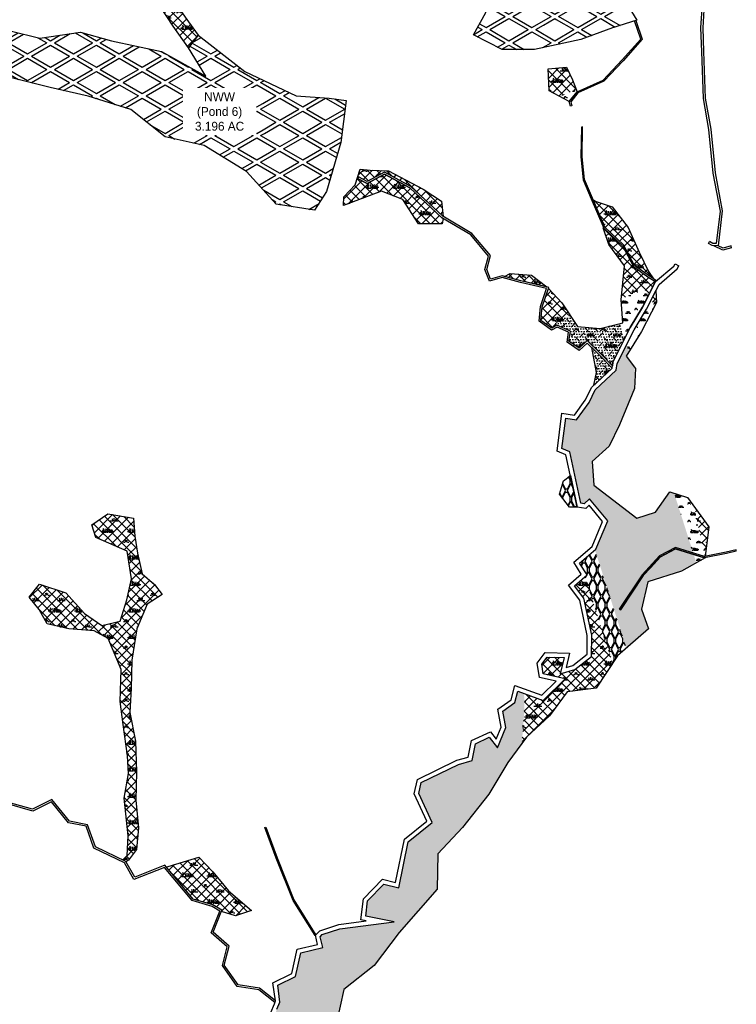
# Model space of a CAD drawing. Extents: x -23778 to 2010688, y -9045 to 873115.
# Tile 10 of 23: x 2002571 to 2004195, y 858492 to 860723. Entities that reach past the tile are written whole.
import ezdxf

# ---------------------------------------------------------------- set-up
doc = ezdxf.new("R2010")
doc.units = 0
doc.header["$MEASUREMENT"] = 0
for name, color, linetype in [('ce-wtln-abfp', 1, 'Continuous'), ('ce-wtln-ajrs', 1, 'Continuous'), ('ce-wtln-edge-pond', 8, 'Continuous'), ('ce-wtln-edge-ptxt', 8, 'Continuous'), ('ce-wtln-fill-temp', 8, 'Continuous'), ('ce-wtln-filp', 8, 'Continuous'), ('ce-wtln-filp-clea', 8, 'Continuous'), ('ce-wtln-filp-pond', 8, 'Continuous'), ('ce-wtln-ipdt-nard', 3, 'Continuous'), ('ce-wtln-patt', 8, 'Continuous')]:
    doc.layers.add(name, color=color, linetype=linetype)
doc.styles.add('L80', font='ler.shx', dxfattribs={"height": 8})
pattern_1 = [(0, (8, 12), (20, 40), [4, -16]), (0, (8, 20), (20, 40), [4, -16]), (90, (2, 32), (-20, 40), [8, -32]), (90, (38, 32), (-20, 40), [8, -32]), (63.4349488, (0, 0), (2e-08, 40), [17.888, -26.83335952]), (63.4349488, (12, 16), (2e-08, 40), [17.888, -26.83335952]), (63.4349488, (2, 0), (2e-08, 40), [13.416, -8.944, 13.416, -8.94535952]), (116.5650512, (18, 0), (-2e-08, 40), [13.416, -8.944, 13.416, -8.94535952]), (116.5650512, (8, 16), (-2e-08, 40), [17.888, -26.83335952]), (116.5650512, (20, 0), (-2e-08, 40), [17.888, -26.83335952])]
pattern_2 = [(0, (18, 1.2), (60, 60), [9, -1.8, 2.4, -1.8, 9, -36]), (0, (15, 3), (60, 60), [6, -4.5, 9, -4.5, 6, -30]), (0, (36, 27), (60, 60), [7.5, -3, 7.5, -42]), (0, (6, 39), (60, 60), [3, -6, 3, -48]), (90, (12, 39), (-60, 60), [5.4, -54.6]), (90, (30, 3), (-60, 60), [6, -54]), (90, (45, 27), (-60, 60), [6, -54]), (45, (37.8, 2.4), (0, 60), [6, -78.8528137]), (135, (22.2, 2.4), (-60, 7e-15), [6, -78.8528137]), (63.4349488, (36, 2.7), (3e-09, 60), [6, -128.1640786]), (75.9637565, (33, 3), (2e-09, 59.99999999), [6, -241.3863376]), (75.9637565, (48, 27), (2e-09, 59.99999999), [4.8, -242.5863376]), (75.9637565, (13.2, 39), (2e-09, 59.99999999), [4.2, -243.1863376]), (104.0362435, (27, 3), (-2e-09, 59.99999999), [6, -241.3863376]), (104.0362435, (42, 27), (-2e-09, 59.99999999), [4.8, -242.5863376]), (104.0362435, (10.8, 39), (-2e-09, 59.99999999), [4.2, -243.1863376]), (116.5650512, (24, 2.7), (-2e-08, 60), [6, -128.1640079]), (45, (0, 0), (-10.60660172, 10.60660172), []), (135, (0, 0), (-10.60660172, -10.60660172), [])]
pattern_3 = [(30, (0, 0), (1e-08, 60), [50, -10]), (330, (0, 0), (51.9615242, 30), [50, -10]), (330, (43.3, 25), (51.9615242, 30), [50, -10]), (30, (43.3, 35), (1e-08, 60), [50, -10])]
pattern_4 = [(0, (18, 1.2), (60, 60), [9, -1.8, 2.4, -1.8, 9, -36]), (0, (15, 3), (60, 60), [6, -4.5, 9, -4.5, 6, -30]), (0, (36, 27), (60, 60), [7.5, -3, 7.5, -42]), (0, (6, 39), (60, 60), [3, -6, 3, -48]), (90, (12, 39), (-60, 60), [5.4, -54.6]), (90, (30, 3), (-60, 60), [6, -54]), (90, (45, 27), (-60, 60), [6, -54]), (45, (37.8, 2.4), (0, 60), [6, -78.8528137]), (135, (22.2, 2.4), (-60, 7e-15), [6, -78.8528137]), (63.4349488, (36, 2.7), (3e-09, 60), [6, -128.1640786]), (75.9637565, (33, 3), (2e-09, 59.99999999), [6, -241.3863376]), (75.9637565, (48, 27), (2e-09, 59.99999999), [4.8, -242.5863376]), (75.9637565, (13.2, 39), (2e-09, 59.99999999), [4.2, -243.1863376]), (104.0362435, (27, 3), (-2e-09, 59.99999999), [6, -241.3863376]), (104.0362435, (42, 27), (-2e-09, 59.99999999), [4.8, -242.5863376]), (104.0362435, (10.8, 39), (-2e-09, 59.99999999), [4.2, -243.1863376]), (116.5650512, (24, 2.7), (-2e-08, 60), [6, -128.1640079]), (45, (0, 0), (0, 21.21320344), [12, -18]), (135, (19.092, 10.608), (-21.21320344, 2e-15), [12, -18]), (0, (0, 0), (4.5, 6), [0, -6])]
pattern_5 = [(0, (12, 0.8), (40, 40), [6, -1.2, 1.6, -1.2, 6, -24]), (0, (10, 2), (40, 40), [4, -3, 6, -3, 4, -20]), (0, (24, 18), (40, 40), [5, -2, 5, -28]), (0, (4, 26), (40, 40), [2, -4, 2, -32]), (90, (8, 26), (-40, 40), [3.6, -36.4]), (90, (20, 2), (-40, 40), [4, -36]), (90, (30, 18), (-40, 40), [4, -36]), (45, (25.2, 1.6), (0, 40), [4, -52.5685425]), (135, (14.8, 1.6), (-40, 4e-15), [4, -52.5685425]), (63.4349488, (24, 1.8), (2e-09, 40), [4, -85.4427191]), (75.96375653, (22, 2), (1e-09, 39.999999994), [4, -160.92422504]), (75.96375653, (32, 18), (1e-09, 39.999999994), [3.2, -161.72422504]), (75.96375653, (8.8, 26), (1e-09, 39.999999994), [2.8, -162.12422504]), (104.03624347, (18, 2), (-1e-09, 39.999999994), [4, -160.92422504]), (104.03624347, (28, 18), (-1e-09, 39.999999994), [3.2, -161.72422504]), (104.03624347, (7.2, 26), (-1e-09, 39.999999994), [2.8, -162.12422504]), (116.5650512, (16, 1.8), (-2e-08, 40), [4, -85.4426719])]

msp = doc.modelspace()

# ---------------------------------------------------------------- hatches: boundary and pattern name
at = {"layer": 'ce-wtln-fill-temp'}
h = msp.add_hatch(dxfattribs=at)
h.set_pattern_fill('WTLN_MID', color=256, scale=40)
h.set_pattern_definition(pattern_1)
h.paths.add_polyline_path([(2003827.8, 859618.5), (2003807.6, 859681.6), (2003803.1, 859678), (2003793.9, 859647.6), (2003817.2, 859618.4)])
h = msp.add_hatch(dxfattribs=at)
h.set_pattern_fill('WTLN_MID', color=256, scale=40)
h.set_pattern_definition(pattern_1)
h.paths.add_polyline_path([(2003818.8, 859690.3), (2003807.6, 859681.6), (2003827.8, 859618.5), (2003834.1, 859618.5)])
h = msp.add_hatch(dxfattribs=at)
h.set_pattern_fill('WTLN_MID', color=256, scale=40)
h.set_pattern_definition(pattern_1)
h.paths.add_polyline_path([(2003874.6, 859521.2), (2003862.2, 859510.8), (2003925.6, 859281.1), (2003945.7, 859298.8)])
h.paths.add_polyline_path([(2003862.2, 859510.8), (2003841.7, 859493.3), (2003844.7, 859483.7), (2003856.6, 859464.9), (2003852, 859460.8), (2003914.8, 859264.7), (2003925.6, 859281.1)])
at = {"layer": 'ce-wtln-filp'}
h = msp.add_hatch(dxfattribs=at)
h.set_pattern_fill('WTLN_IJ', color=256, scale=60)
h.set_pattern_definition(pattern_2)
h.paths.add_polyline_path([(2002916.5, 860770.5), (2002912.8, 860851.7), (2002911.8, 860919.8), (2002921.1, 860972.8), (2002903, 860972.8), (2002897.9, 860972.2), (2002898.3, 860900.9), (2002884.4, 860806.6), (2002888.5, 860754.2), (2002918.4, 860708), (2002953.4, 860658.8), (2002975.1, 860687.7), (2002953.3, 860717.4)])
h = msp.add_hatch(dxfattribs=at)
h.set_pattern_fill('WTLN_IJ', color=256, scale=60)
h.set_pattern_definition(pattern_2)
h.paths.add_polyline_path([(2003824, 860586), (2003809.7, 860614.8), (2003768.7, 860610.9), (2003771.1, 860561.4), (2003794.3, 860548.9), (2003795.4, 860549.7), (2003799.1, 860550.2), (2003805, 860552.4), (2003805.6, 860552.6), (2003819.4, 860558.9), (2003824.8, 860561.4), (2003828.1, 860562.9), (2003831.6, 860566.1)])
h = msp.add_hatch(dxfattribs=at)
h.set_pattern_fill('WTLN_IJ', color=256, scale=60)
h.set_pattern_definition(pattern_2)
h.paths.add_polyline_path([(2003454.7, 860341.7), (2003397.5, 860372.5), (2003358.4, 860351.3), (2003335.8, 860363.3), (2003331.2, 860348.5), (2003305.2, 860320.9), (2003304.9, 860301.6), (2003390.7, 860334), (2003438.8, 860314.9), (2003474.4, 860260.1), (2003528.6, 860260.2), (2003530.7, 860272), (2003527.4, 860273.9)])
h = msp.add_hatch(dxfattribs=at)
h.set_pattern_fill('WTLN_IJ', color=256, scale=60)
h.set_pattern_definition(pattern_2)
h.paths.add_polyline_path([(2003527, 860311.3), (2003484.9, 860338.6), (2003406.8, 860380.4), (2003365.2, 860381.5), (2003342.2, 860384.2), (2003335.8, 860363.3), (2003336.5, 860362.9), (2003338.4, 860366.5), (2003358.4, 860355.8), (2003397.5, 860377.1), (2003457, 860345), (2003500, 860305), (2003529.9, 860277.1), (2003530.2, 860276.9)])
h = msp.add_hatch(dxfattribs=at)
h.set_pattern_fill('WTLN_IJ', color=256, scale=60)
h.set_pattern_definition(pattern_2)
h.paths.add_polyline_path([(2003939.2, 860212.4), (2003964.2, 860165.7), (2003998.2, 860141.2), (2004007.5, 860135.5), (2003995.9, 860151.8), (2003975.1, 860195.7), (2003950, 860251.9), (2003913.3, 860298.6), (2003877.6, 860310.6), (2003870.5, 860314.5), (2003897, 860252.2)])
h = msp.add_hatch(dxfattribs=at)
h.set_pattern_fill('WTLN_IJ', color=256, scale=60)
h.set_pattern_definition(pattern_2)
h.paths.add_polyline_path([(2003893.3, 860251.3), (2003905.7, 860213), (2003941.6, 860164.7), (2003939, 860137.3), (2003943.9, 860140.1), (2003949.4, 860143.3), (2003957.8, 860149.1), (2003964.8, 860153.2), (2003961.8, 860163.7), (2003936.8, 860210.6)])
h = msp.add_hatch(dxfattribs=at)
h.set_pattern_fill('WTLN_IJ', color=256, scale=60)
h.set_pattern_definition(pattern_2)
h.paths.add_polyline_path([(2003934.2, 860088.4), (2003983.7, 860116.1), (2003995.6, 860097.2), (2004001.8, 860109.5), (2003964.8, 860153.2), (2003957.8, 860149.1), (2003949.4, 860143.3), (2003943.9, 860140.1), (2003939, 860137.3)])
h = msp.add_hatch(dxfattribs=at)
h.set_pattern_fill('WTLN_IJ', color=256, scale=60)
h.set_pattern_definition(pattern_2)
h.paths.add_polyline_path([(2003961.8, 860163.7), (2003964.8, 860153.2), (2004001.8, 860109.5), (2004011.9, 860129.3), (2003996.6, 860138.7)])
h = msp.add_hatch(dxfattribs=at)
h.set_pattern_fill('WTLN_IJ', color=256, scale=60)
h.set_pattern_definition(pattern_2)
h.paths.add_polyline_path([(2003730.8, 860143.8), (2003682.5, 860147.3), (2003669.7, 860141), (2003706.8, 860131.2), (2003740.1, 860123.3), (2003765.2, 860117.3)])
h = msp.add_hatch(dxfattribs=at)
h.set_pattern_fill('WTLN_IJ', color=256, scale=60)
h.set_pattern_definition(pattern_2)
h.paths.add_polyline_path([(2003799.6, 860080.8), (2003769, 860113.5), (2003755.1, 860072), (2003752.1, 860041.4), (2003770.5, 860028.1), (2003772.3, 860028.9), (2003779.8, 860032.4), (2003787.3, 860036), (2003793.6, 860039.8), (2003795.9, 860041.2), (2003797.8, 860042.4), (2003802.8, 860045.5), (2003807.8, 860048.6), (2003809.6, 860049.7), (2003815.8, 860054.2), (2003816.8, 860055)])
h = msp.add_hatch(dxfattribs=at)
h.set_pattern_fill('WTLN_IJ', color=256, scale=60)
h.set_pattern_definition(pattern_2)
h.paths.add_polyline_path([(2004012.7, 860108.8), (2004001.8, 860087.4), (2004010, 860074.4), (2004013.7, 860081.5)])
h = msp.add_hatch(dxfattribs=at)
h.set_pattern_fill('WTLN_IJ', color=256, scale=60)
h.set_pattern_definition(pattern_2)
h.paths.add_polyline_path([(2004132.4, 859573.7), (2004100.4, 859617.7), (2004101.4, 859612.1), (2004105.9, 859587.4), (2004110.8, 859562.5), (2004116.9, 859538.1), (2004120.6, 859522.1), (2004120.7, 859521.5), (2004122.7, 859514.7), (2004124.5, 859507.1)])
h = msp.add_hatch(dxfattribs=at)
h.set_pattern_fill('WTLN_IJ', color=256, scale=60)
h.set_pattern_definition(pattern_2)
h.paths.add_polyline_path([(2002859.6, 859398.6), (2002893.2, 859420.1), (2002876, 859443.3), (2002848.3, 859467.5), (2002837.5, 859514.2), (2002831.3, 859552.7), (2002828.2, 859593.6), (2002770.2, 859603.1), (2002734.1, 859578), (2002743.4, 859549.8), (2002814.4, 859518.8), (2002824.1, 859456.2), (2002813.4, 859408), (2002798.6, 859359.9), (2002756.6, 859350), (2002717.3, 859377.3), (2002675.2, 859424), (2002615.7, 859443.7), (2002592.3, 859414), (2002615.1, 859386.3), (2002632.5, 859353.6), (2002682, 859342.5), (2002739.1, 859338.4), (2002771, 859320.6), (2002800.6, 859250.8), (2002798.6, 859177.6), (2002805.2, 859125.6), (2002814.6, 859054.7), (2002817.1, 859014.9), (2002807.7, 858958.9), (2002816.2, 858873.5), (2002814.4, 858829), (2002804.3, 858818.9), (2002812.1, 858815.2), (2002817.6, 858818.8), (2002835.5, 858842.4), (2002840.1, 858892), (2002833.7, 858954.3), (2002835.1, 859018.9), (2002832.8, 859088.2), (2002820.2, 859153), (2002823, 859207.4), (2002824.6, 859271.5), (2002836.3, 859342.8)])
h = msp.add_hatch(dxfattribs=at)
h.set_pattern_fill('WTLN_IJ', color=256, scale=60)
h.set_pattern_definition(pattern_2)
h.paths.add_polyline_path([(2003914.8, 859264.7), (2003852, 859460.8), (2003828.3, 859439.9), (2003849.7, 859412.1), (2003867.2, 859328.4), (2003866.8, 859279.9), (2003829.2, 859250.6), (2003829.2, 859250.6), (2003795.8, 859240.7), (2003804.6, 859277.7), (2003766.5, 859278.5), (2003754.4, 859262.3), (2003757.5, 859240.7), (2003807.2, 859229.3), (2003762.7, 859186.1), (2003763, 859183.1), (2003761.1, 859179.8), (2003760, 859177.9), (2003759.3, 859176.5), (2003758.8, 859175.1), (2003758.4, 859173.7), (2003758.1, 859172.2), (2003757.9, 859170.8), (2003757.8, 859169.3), (2003761.6, 859159.5), (2003762.7, 859158.3), (2003764.3, 859156.9), (2003770.9, 859150.9), (2003772.2, 859149.7), (2003773.9, 859148.4), (2003811.6, 859200.2), (2003877.6, 859208.5)])
h = msp.add_hatch(dxfattribs=at)
h.set_pattern_fill('WTLN_IJ', color=256, scale=60)
h.set_pattern_definition(pattern_2)
h.paths.add_polyline_path([(2003708.9, 859082.7), (2003709.1, 859085.3), (2003709.6, 859092.7), (2003710.7, 859107.7), (2003711.3, 859115.2), (2003711.4, 859117.7), (2003711.5, 859118.2), (2003713.6, 859143.4), (2003714.5, 859157.1), (2003714.6, 859162.8), (2003714.6, 859165.7), (2003714.6, 859170.9), (2003714.6, 859171.8), (2003714.6, 859174.5), (2003714.7, 859180.1), (2003714.5, 859185.2), (2003713.3, 859196.4), (2003700, 859201.2), (2003693, 859175.4), (2003665.6, 859156), (2003672.6, 859118.8), (2003653.4, 859073.2), (2003634.6, 859097), (2003603.7, 859082.4), (2003596, 859044.1), (2003565, 859035.5), (2003480.7, 858994.3), (2003475.5, 858969.6), (2003505.8, 858903.7), (2003451.5, 858860.2), (2003430.2, 858756.1), (2003396.1, 858764.1), (2003359.2, 858726.1), (2003355.1, 858691.3), (2003419.7, 858679), (2003296.3, 858663.3), (2003256.6, 858649.8), (2003252, 858645.1), (2003257.8, 858620.4), (2003208.2, 858608.3), (2003196.1, 858554.9), (2003155.7, 858535), (2003160, 858496.5), (2003153.8, 858480.7), (2003141, 858450.2), (2003165.2, 858433.6), (2003126.6, 858422.6), (2003146.3, 858403.5), (2003127.5, 858376.7), (2003147.6, 858370.7), (2003160.9, 858340), (2003166.9, 858352), (2003206.9, 858372.6), (2003225.9, 858320.7), (2003197.7, 858290.1), (2003198.9, 858282.1), (2003231.7, 858257.7), (2003212.6, 858221.8), (2003196, 858232.2), (2003194.5, 858196.2), (2003176.7, 858213.6), (2003163.7, 858200.9), (2003146.3, 858195.2), (2003167.9, 858158.8), (2003122.5, 858177.7), (2003118.4, 858185.2), (2003089.7, 858121.3), (2003076.2, 858114.5), (2003073.3, 858106.5), (2003081.1, 858100.1), (2003110.2, 858099.4), (2003105.9, 858080.4), (2003109, 858052.1), (2003085.1, 858054.4), (2003061, 858007.3), (2003024.2, 858040.5), (2003020.5, 858038.2), (2003003.5, 857960.2), (2002975.6, 857909.8), (2002953.5, 857908.3), (2002970, 857887.4), (2002959.1, 857811.3), (2002945, 857846), (2002931.1, 857843.1), (2002926.3, 857833.5), (2002973.1, 857788), (2002923.4, 857771.4), (2002912.9, 857775.3), (2002920.1, 857745.5), (2002925.2, 857738.8), (2002939.1, 857747.6), (2002962.2, 857754.3), (2002977.5, 857752.5), (2002967.8, 857735.6), (2002942.4, 857716.8), (2002946.6, 857702.1), (2002975.1, 857688.5), (2002988.2, 857682.2), (2003001.4, 857688.7), (2002987.9, 857750), (2003023.4, 857771.2), (2003065.4, 857788.6), (2003102.8, 857773.8), (2003132.7, 857750), (2003096.7, 857799.2), (2003091.6, 857858.2), (2003085, 857926.2), (2003098.3, 858031.4), (2003113.1, 858052.1), (2003137.4, 858104.5), (2003172.7, 858156), (2003216.7, 858218.5), (2003227.9, 858242.7), (2003236.5, 858258.8), (2003248.1, 858377), (2003288.4, 858449.7), (2003305, 858525.8), (2003374.1, 858580.2), (2003431.1, 858654.5), (2003517, 858752.8), (2003518.5, 858833.2), (2003574.3, 858892.7), (2003633.7, 858968), (2003677, 859039.9)])
h = msp.add_hatch(dxfattribs=at)
h.set_pattern_fill('WTLN_IJ', color=256, scale=60)
h.set_pattern_definition(pattern_2)
h.paths.add_polyline_path([(2003741.1, 859186.2), (2003713.3, 859196.4), (2003713.6, 859193.3), (2003714.5, 859185.2), (2003714.7, 859180.1), (2003714.6, 859174.5), (2003714.6, 859171.8), (2003714.6, 859170.9), (2003714.6, 859165.7), (2003714.6, 859162.8), (2003714.5, 859157.1), (2003714.1, 859150.2), (2003713.6, 859143.4), (2003712.9, 859135), (2003712.2, 859126.6), (2003711.5, 859118.2), (2003711.4, 859117.7), (2003711.3, 859115.2), (2003710.7, 859107.7), (2003710.2, 859100.2), (2003709.6, 859092.7), (2003709.1, 859085.3), (2003708.9, 859082.7), (2003719.6, 859097.2), (2003734.2, 859110.6)])
h = msp.add_hatch(dxfattribs=at)
h.set_pattern_fill('WTLN_IJ', color=256, scale=60)
h.set_pattern_definition(pattern_2)
h.paths.add_polyline_path([(2003746.7, 859131.4), (2003745.8, 859134.8), (2003744.7, 859139.8), (2003743.5, 859144.8), (2003741.6, 859151.9), (2003741.1, 859153.7), (2003740.6, 859156.2), (2003740.3, 859158.7), (2003740.2, 859161.3), (2003740.3, 859163.9), (2003740.5, 859166), (2003740.8, 859168.2), (2003741.3, 859170.3), (2003741.9, 859172.4), (2003742.7, 859174.4), (2003743.6, 859176.3), (2003744.7, 859178.2), (2003745.9, 859180), (2003747.8, 859182.5), (2003748.5, 859183.5), (2003741.1, 859186.2), (2003734.2, 859110.6), (2003748.6, 859123.9)])
h = msp.add_hatch(dxfattribs=at)
h.set_pattern_fill('WTLN_IJ', color=256, scale=60)
h.set_pattern_definition(pattern_2)
h.paths.add_polyline_path([(2003764.3, 859156.9), (2003762.7, 859158.3), (2003761.6, 859159.5), (2003757.8, 859169.3), (2003757.9, 859170.8), (2003758.1, 859172.2), (2003758.4, 859173.7), (2003758.8, 859175.1), (2003759.3, 859176.5), (2003760, 859177.9), (2003761.1, 859179.8), (2003763, 859183.1), (2003762.7, 859186.1), (2003756.8, 859180.4), (2003748.5, 859183.5), (2003747.8, 859182.5), (2003745.9, 859180), (2003744.7, 859178.2), (2003743.6, 859176.3), (2003742.7, 859174.4), (2003741.9, 859172.4), (2003741.3, 859170.3), (2003740.8, 859168.2), (2003740.5, 859166), (2003740.3, 859163.9), (2003740.2, 859161.3), (2003740.3, 859158.7), (2003740.6, 859156.2), (2003741.1, 859153.7), (2003741.6, 859151.9), (2003743.5, 859144.8), (2003744.7, 859139.8), (2003745.8, 859134.8), (2003746.7, 859131.4), (2003748.6, 859123.9), (2003771.5, 859145.1), (2003773.9, 859148.4), (2003772.2, 859149.7), (2003770.9, 859150.9)])
h = msp.add_hatch(dxfattribs=at)
h.set_pattern_fill('WTLN_IJ', color=256, scale=60)
h.set_pattern_definition(pattern_2)
h.paths.add_polyline_path([(2003008.2, 858791.8), (2002976.6, 858825.5), (2002907.4, 858804.5), (2002902.9, 858803.2), (2002919.9, 858782.8), (2002963.7, 858730.4), (2003008.3, 858717.3), (2003029, 858705), (2003027.9, 858702.1), (2003059.6, 858692.5), (2003096.1, 858704.5), (2003044, 858749)])
at = {"layer": 'ce-wtln-filp-clea'}
h = msp.add_hatch(dxfattribs=at)
h.set_pattern_fill('WTLN_IJLCI', color=256, scale=60)
h.set_pattern_definition(pattern_4)
h.paths.add_polyline_path([(2003931.1, 860034.2), (2003886.3, 860023.2), (2003835.3, 860027.4), (2003816.8, 860055), (2003815.8, 860054.2), (2003809.6, 860049.7), (2003807.8, 860048.6), (2003802.8, 860045.5), (2003797.8, 860042.4), (2003795.9, 860041.2), (2003793.6, 860039.8), (2003787.3, 860036), (2003779.8, 860032.4), (2003772.3, 860028.9), (2003770.5, 860028.1), (2003776.6, 860023.7), (2003788.4, 860030.6), (2003819.2, 860016.8), (2003815.7, 859994.1), (2003838.7, 859978.1), (2003856.6, 859995.5), (2003887.7, 859965.5), (2003914.1, 859938.4), (2003915.3, 859946.8), (2003942, 860000.2)])
h = msp.add_hatch(dxfattribs=at)
h.set_pattern_fill('WTLN_IJLCI', color=256, scale=60)
h.set_pattern_definition(pattern_4)
h.paths.add_polyline_path([(2003930.2, 859804.7), (2003964.3, 859887.3), (2003966.2, 859924.4), (2003961.5, 859939.3), (2003945, 859960.2), (2003951.5, 859970.6), (2003946.3, 859986.6), (2003925, 859943.8), (2003922.8, 859928.5), (2003875.4, 859884), (2003861.2, 859855.1), (2003832.9, 859816.3), (2003808.3, 859819.9), (2003799.9, 859754.9), (2003801.3, 859750.5), (2003817.6, 859743.9), (2003842.5, 859627.1), (2003850.4, 859625.7), (2003862.2, 859637.2), (2003903.6, 859587.5), (2003876.7, 859523), (2003874.6, 859521.2), (2003945.7, 859298.8), (2003995.6, 859342.7), (2003980.1, 859387.1), (2003994.6, 859449), (2004070.7, 859473.3), (2004104.4, 859492.1), (2004098.4, 859511), (2004057.2, 859523.9), (2004023, 859505.5), (2004000.5, 859480.9), (2003984.2, 859463.1), (2003932.2, 859385.3), (2003929.7, 859386.9), (2003947.3, 859413.2), (2003981.9, 859465), (2003998.6, 859483.3), (2004021.1, 859507.9), (2004056.9, 859527.1), (2004097.3, 859514.5), (2004054, 859650), (2004044.1, 859653.2), (2004011.8, 859606.5), (2003969.3, 859593.2), (2003872, 859668.1), (2003868.1, 859721.8), (2003907, 859756.6)])
h = msp.add_hatch(dxfattribs=at)
h.set_pattern_fill('WTLN_IJLCI', color=256, scale=60)
h.set_pattern_definition(pattern_4)
h.paths.add_polyline_path([(2003884.8, 859962.6), (2003867.2, 859979.7), (2003878.2, 859923.2), (2003871.9, 859894.4), (2003913.4, 859933.4)])
at = {"layer": 'ce-wtln-filp-pond'}
h = msp.add_hatch(dxfattribs=at)
h.set_pattern_fill('WTLN_ID', color=256, scale=100)
h.set_pattern_definition(pattern_3)
h.paths.add_polyline_path([(2003872.9, 860783.7), (2003874.4, 860792.6), (2003874.9, 860804.4), (2003874, 860837.3), (2003873.1, 860876.8), (2003832.4, 860938.6), (2003792.9, 861029.3), (2003740.4, 861099.3), (2003707.5, 861060.6), (2003710.2, 860953.1), (2003729.4, 860853.2), (2003680.6, 860804.3), (2003629.6, 860839), (2003617.1, 860808.9), (2003627.2, 860738.7), (2003598.9, 860688.1), (2003651.7, 860661.3), (2003679.6, 860674.4), (2003745.5, 860704.5), (2003809.5, 860733.9), (2003845.2, 860749.9), (2003853.1, 860754.7), (2003860.7, 860762.1), (2003867.5, 860771.6)])
h = msp.add_hatch(dxfattribs=at)
h.set_pattern_fill('WTLN_ID', color=256, scale=100)
h.set_pattern_definition(pattern_3)
h.paths.add_polyline_path([(2003969.4, 860721.7), (2003926.8, 860790.9), (2003882.5, 860862.6), (2003873.1, 860876.8), (2003874, 860837.3), (2003874.9, 860804.4), (2003874.4, 860792.6), (2003872.9, 860783.7), (2003867.5, 860771.6), (2003860.7, 860762.1), (2003853.1, 860754.7), (2003845.2, 860749.9), (2003809.5, 860733.9), (2003745.5, 860704.5), (2003679.6, 860674.4), (2003651.7, 860661.3), (2003664.6, 860654.7), (2003737.9, 860655.3), (2003842.5, 860677.9), (2003914.2, 860703.8)])
h = msp.add_hatch(dxfattribs=at)
h.set_pattern_fill('WTLN_ID', color=256, scale=100)
h.set_pattern_definition(pattern_3)
h.paths.add_polyline_path([(2003122.3, 860585.2), (2003080.6, 860605), (2002975.1, 860687.7), (2002953.4, 860658.8), (2002992.9, 860594.3), (2002892.4, 860650.4), (2002778.4, 860674.3), (2002708.2, 860694.4), (2002616.4, 860680.5), (2002548.8, 860697), (2002520.9, 860598.6), (2002639.7, 860569), (2002725.9, 860549.5), (2002822.8, 860519.4), (2002900, 860457.2), (2002989.1, 860437.5), (2003085, 860378.8), (2003151.8, 860305), (2003239, 860290.7), (2003266.3, 860333.1), (2003298.7, 860444.3), (2003306.2, 860505.9), (2003262.5, 860486), (2003229.1, 860470.9), (2003202, 860458.8), (2003194.4, 860455.1), (2003182.6, 860450.3), (2003173.5, 860448.5), (2003162.6, 860447.8), (2003152.6, 860448.5), (2003141.9, 860451.1), (2003133.5, 860455.6), (2003128.1, 860460.7), (2003124.3, 860466.9), (2003122.3, 860474.2), (2003121.8, 860485.6)])
h = msp.add_hatch(dxfattribs=at)
h.set_pattern_fill('WTLN_ID', color=256, scale=100)
h.set_pattern_definition(pattern_3)
h.paths.add_polyline_path([(2003310.3, 860539.5), (2003271.9, 860544.9), (2003197.2, 860549.7), (2003122.3, 860585.2), (2003121.8, 860485.6), (2003122.3, 860474.2), (2003124.3, 860466.9), (2003128.1, 860460.7), (2003133.5, 860455.6), (2003141.9, 860451.1), (2003152.6, 860448.5), (2003162.6, 860447.8), (2003173.5, 860448.5), (2003182.6, 860450.3), (2003194.4, 860455.1), (2003202, 860458.8), (2003229.1, 860470.9), (2003262.5, 860486), (2003306.2, 860505.9)])
at = {"layer": 'ce-wtln-patt'}
h = msp.add_hatch(dxfattribs=at)
h.set_pattern_fill('GRASS2', color=256, scale=40)
h.set_pattern_definition(pattern_5)
h.paths.add_polyline_path([(2003834.2, 860559.4), (2003831.6, 860566.1), (2003828.1, 860562.9), (2003824.8, 860561.4), (2003819.4, 860558.9), (2003805.6, 860552.6), (2003805, 860552.4), (2003799.1, 860550.2), (2003795.4, 860549.7), (2003794.3, 860548.9), (2003816.4, 860537)])
h = msp.add_hatch(dxfattribs=at)
h.set_pattern_fill('GRASS2', color=256, scale=40)
h.set_pattern_definition(pattern_5)
h.paths.add_polyline_path([(2003937.6, 860035.8), (2003931.1, 860034.2), (2003942, 860000.2), (2003954.4, 860025.1), (2003982.6, 860071.6), (2003995.6, 860097.2), (2003983.7, 860116.1), (2003934.2, 860088.4), (2003934.2, 860087.9)])
h = msp.add_hatch(dxfattribs=at)
h.set_pattern_fill('GRASS2', color=256, scale=40)
h.set_pattern_definition(pattern_5)
h.paths.add_polyline_path([(2004010, 860074.4), (2004001.8, 860087.4), (2003991.4, 860066.8), (2003963.2, 860020.2), (2003946.3, 859986.6), (2003951.5, 859970.6), (2003979.8, 860016.3)])
h = msp.add_hatch(dxfattribs=at)
h.set_pattern_fill('GRASS2', color=256, scale=40)
h.set_pattern_definition(pattern_5)
h.paths.add_polyline_path([(2004116.9, 859538.1), (2004110.8, 859562.5), (2004105.9, 859587.4), (2004101.4, 859612.1), (2004100.4, 859617.7), (2004084, 859640.3), (2004054, 859650), (2004097.3, 859514.5), (2004122.9, 859506.4), (2004124.5, 859506.7), (2004124.5, 859507.1), (2004122.7, 859514.7), (2004120.7, 859521.5), (2004120.6, 859522.1)])
h.paths.add_polyline_path([(2004098.4, 859511), (2004104.4, 859492.1), (2004124.1, 859503.1), (2004122.8, 859503.3)])
h = msp.add_hatch(dxfattribs=at)
h.set_pattern_fill('GRASS2', color=256, scale=40)
h.set_pattern_definition(pattern_5)
h.paths.add_polyline_path([(2003852, 859460.8), (2003828.3, 859439.9), (2003849.7, 859412.2), (2003859.7, 859426), (2003862.3, 859428.6)])

# ---------------------------------------------------------------- linework, layer by layer
at = {"layer": 'ce-wtln-abfp'}
for p, q in [((2003964.3, 860720), (2003967.1, 860720.9)), ((2003336.5, 860362.9), (2003338.4, 860366.5)), ((2004131.9, 860215.9), (2004134.5, 860220.2)), ((2004184.4, 860206), (2004183.4, 860209.9)), ((2004056, 860169.5), (2004064.8, 860164.7)), ((2004195, 859518.4), (2004194.3, 859521.3)), ((2003929.7, 859386.9), (2003932.2, 859385.3))]:
    msp.add_line(p, q, dxfattribs=at)
for points in [[(2004119.6, 861515.6), (2004133.6, 861507.8), (2004122.6, 861439.4), (2004120.9, 861403), (2004118.4, 861338.2), (2004111.2, 861283.1), (2004115.5, 861224.2), (2004114.6, 861122.1), (2004104, 861081.9), (2004104.4, 860967.3), (2004108.6, 860933.8), (2004112.7, 860911.8), (2004116.1, 860843.3), (2004117.4, 860758.4), (2004114, 860704), (2004115.7, 860650.3), (2004119.5, 860544), (2004132.1, 860473.6), (2004142.1, 860375.1), (2004158, 860289), (2004149.6, 860215.3), (2004141.9, 860215.7), (2004134.5, 860220.2)], [(2004122, 861520), (2004139.1, 861510.5), (2004127.6, 861438.9), (2004125.9, 861402.8), (2004123.4, 861337.8), (2004116.3, 861283), (2004120.5, 861224.4), (2004119.6, 861121.5), (2004109, 861081.2), (2004109.4, 860967.6), (2004113.6, 860934.6), (2004117.7, 860912.4), (2004121.1, 860843.5), (2004122.4, 860758.3), (2004119, 860703.9), (2004120.7, 860650.4), (2004124.5, 860544.5), (2004137.1, 860474.3), (2004147.1, 860375.8), (2004163.1, 860289.2), (2004154.1, 860210), (2004140.4, 860210.8), (2004131.9, 860215.9)], [(2003967.1, 860720.9), (2003981.9, 860678.1), (2003938.7, 860629.5), (2003894.7, 860583.1), (2003836.1, 860557), (2003819.7, 860536.4), (2003822.3, 860527.4), (2003819.5, 860526.4), (2003816.4, 860537), (2003834.2, 860559.4), (2003892.9, 860585.6), (2003936.4, 860631.6), (2003978.5, 860678.7), (2003964.3, 860720)], [(2004014.3, 860131.3), (2003998.2, 860141.2), (2003964.2, 860165.7), (2003939.2, 860212.4), (2003897, 860252.2), (2003869, 860318.1), (2003851, 860360.6), (2003845.7, 860411.9), (2003846.7, 860479.5), (2003843.7, 860478.8), (2003842.7, 860411.7), (2003848.1, 860359.9), (2003866.2, 860316.9), (2003894.5, 860250.5), (2003936.8, 860210.6), (2003961.8, 860163.7), (2003996.6, 860138.7), (2004011.9, 860129.3)], [(2003913.4, 859933.4), (2003884.8, 859962.6), (2003856.6, 859989.9), (2003839.1, 859972.9), (2003811.4, 859992.2), (2003814.8, 860014.4), (2003788.7, 860026.1), (2003776.3, 860018.9), (2003747.9, 860039.5), (2003751.1, 860072.9), (2003764.7, 860113.3), (2003705.8, 860127.3), (2003664.2, 860138.3), (2003635.5, 860129.9), (2003624.9, 860156.3), (2003633.3, 860187), (2003593.2, 860234.9), (2003527.4, 860273.9), (2003454.7, 860341.7), (2003397.5, 860372.5), (2003358.4, 860351.3), (2003336.5, 860362.9)], [(2003914.1, 859938.4), (2003887.7, 859965.5), (2003856.6, 859995.5), (2003838.7, 859978.1), (2003815.7, 859994.1), (2003819.2, 860016.8), (2003788.4, 860030.6), (2003776.6, 860023.7), (2003752.1, 860041.4), (2003755.1, 860072), (2003769.9, 860116.2), (2003706.8, 860131.2), (2003664.1, 860142.4), (2003637.9, 860134.8), (2003629.1, 860156.6), (2003637.7, 860188), (2003595.8, 860238), (2003529.9, 860277.1), (2003457, 860345), (2003397.5, 860377.1), (2003358.4, 860355.8), (2003338.4, 860366.5)], [(2004184.4, 860206), (2004164.6, 860200.7), (2004143.7, 860210.6)], [(2004183.4, 860209.9), (2004165, 860204.9), (2004154.1, 860210)], [(2003131.6, 858453.9), (2003148.2, 858493.3), (2003150.7, 858499.9), (2003144.7, 858540.7), (2003187.4, 858561.7), (2003199.8, 858616.5), (2003245.8, 858627.8), (2003241.1, 858648.2), (2003251.1, 858658.5), (2003294, 858673.1), (2003356, 858681), (2003344.1, 858683.3), (2003349.7, 858730.6), (2003392.8, 858775.1), (2003422.5, 858768.2), (2003442.5, 858865.7), (2003493.5, 858906.6), (2003465, 858968.5), (2003472, 859001.1), (2003561.5, 859044.9), (2003587.4, 859052.1), (2003594.8, 859089.3), (2003637.5, 859109.4), (2003650.8, 859092.7), (2003662.2, 859119.9), (2003654.5, 859160.4), (2003684.3, 859181.4), (2003693.2, 859214.3), (2003754.4, 859192), (2003787, 859223.7), (2003748.6, 859232.4), (2003743.9, 859264.9), (2003761.6, 859288.7), (2003817.2, 859287.4), (2003809.6, 859255.2), (2003824.5, 859259.6), (2003856.8, 859284.8), (2003857.2, 859327.4), (2003840.4, 859407.8), (2003814.6, 859441.2), (2003843.6, 859466.7), (2003826.6, 859493.6), (2003868.4, 859529.1), (2003892, 859585.7), (2003861.4, 859622.4), (2003853.7, 859614.9), (2003834.1, 859618.5), (2003808.9, 859736.6), (2003788.6, 859745), (2003799.7, 859831.3), (2003828.4, 859827), (2003852.6, 859860.3), (2003867.2, 859890), (2003913.4, 859933.4), (2003915.3, 859946.8), (2003954.4, 860025.1), (2003982.6, 860071.6), (2004011.9, 860129.3), (2004053.3, 860164.5), (2004056, 860169.5)], [(2003157.5, 858489.6), (2003160, 858496.5), (2003155.7, 858535), (2003196.1, 858554.9), (2003208.2, 858608.3), (2003257.8, 858620.4), (2003252, 858645.1), (2003256.6, 858649.8), (2003296.3, 858663.3), (2003419.7, 858679), (2003355.1, 858691.3), (2003359.2, 858726.1), (2003396.1, 858764.1), (2003430.2, 858756.1), (2003451.5, 858860.2), (2003505.8, 858903.7), (2003475.5, 858969.6), (2003480.7, 858994.3), (2003565, 859035.5), (2003596, 859044.1), (2003603.7, 859082.4), (2003634.6, 859097), (2003653.4, 859073.2), (2003672.6, 859118.8), (2003665.6, 859156), (2003693, 859175.4), (2003700, 859201.2), (2003756.8, 859180.4), (2003807.2, 859229.3), (2003757.5, 859240.7), (2003754.4, 859262.3), (2003766.5, 859278.5), (2003804.6, 859277.7), (2003795.8, 859240.7), (2003829.2, 859250.6), (2003866.8, 859279.9), (2003867.2, 859328.4), (2003849.7, 859412.1), (2003828.3, 859439.9), (2003856.6, 859464.9), (2003839.7, 859491.6), (2003876.7, 859523), (2003903.6, 859587.5), (2003862.2, 859637.2), (2003850.4, 859625.7), (2003842.5, 859627.1), (2003817.6, 859743.9), (2003799.5, 859751.3), (2003808.3, 859819.9), (2003832.9, 859816.3), (2003861.2, 859855.1), (2003875.4, 859884), (2003922.8, 859928.5), (2003925, 859943.8), (2003963.2, 860020.2), (2003991.4, 860066.8), (2004019.9, 860123), (2004061.2, 860158.1), (2004064.8, 860164.7)], [(2004194.3, 859521.3), (2004171.8, 859515.9), (2004122.9, 859506.4), (2004056.9, 859527.1), (2004021.1, 859507.9), (2003981.9, 859465), (2003929.7, 859386.9)], [(2004195, 859518.4), (2004172.4, 859513), (2004122.8, 859503.3), (2004057.2, 859523.9), (2004023, 859505.5), (2003984.2, 859463.1), (2003932.2, 859385.3)], [(2003149.3, 858496.2), (2003112.3, 858524.4), (2003063.5, 858532.2), (2003030, 858579.7), (2003041, 858622.5), (2003004.4, 858653.8), (2003024, 858703.3), (2003006.7, 858713.6), (2002961.4, 858726.9), (2002898.6, 858802.1), (2002829.7, 858774.8), (2002808.1, 858812.6), (2002739, 858845.5), (2002721.3, 858895.2), (2002681.3, 858902.9), (2002642.7, 858950.7), (2002600.1, 858929.4), (2002542.8, 858946)], [(2003150.7, 858499.9), (2003113.9, 858528.2), (2003065.8, 858535.9), (2003034.3, 858580.5), (2003045.5, 858623.9), (2003009.2, 858655), (2003029, 858705), (2003008.3, 858717.3), (2002963.7, 858730.4), (2002899.8, 858806.8), (2002831.5, 858779.8), (2002811, 858815.7), (2002742.2, 858848.4), (2002724.4, 858898.7), (2002683.5, 858906.6), (2002643.8, 858955.7), (2002599.7, 858933.7), (2002544.9, 858949.5)]]:
    msp.add_lwpolyline(points, dxfattribs=at)
at = {"layer": 'ce-wtln-ajrs'}
for points in [[(2002916.5, 860770.5), (2002953.3, 860717.4), (2002975.1, 860687.7), (2002953.4, 860658.8), (2002953.4, 860658.8), (2002918.4, 860708), (2002888.5, 860754.2)], [(2003153.8, 858480.7), (2003160, 858496.5), (2003155.7, 858535), (2003196.1, 858554.9), (2003208.2, 858608.3), (2003257.8, 858620.4), (2003252, 858645.1), (2003256.6, 858649.8), (2003296.3, 858663.3), (2003419.7, 858679), (2003355.1, 858691.3), (2003359.2, 858726.1), (2003396.1, 858764.1), (2003430.2, 858756.1), (2003451.5, 858860.2), (2003505.8, 858903.7), (2003475.5, 858969.6), (2003480.7, 858994.3), (2003565, 859035.5), (2003596, 859044.1), (2003603.7, 859082.4), (2003634.6, 859097), (2003653.4, 859073.2), (2003672.6, 859118.8), (2003665.6, 859156), (2003693, 859175.4), (2003700, 859201.2), (2003756.8, 859180.4), (2003807.2, 859229.3), (2003757.5, 859240.7), (2003754.4, 859262.3), (2003766.5, 859278.5), (2003804.6, 859277.7), (2003795.8, 859240.7), (2003829.2, 859250.6), (2003866.8, 859279.9), (2003867.2, 859328.4), (2003849.7, 859412.1), (2003828.3, 859439.9), (2003856.6, 859464.9), (2003839.7, 859491.6), (2003876.7, 859523), (2003903.6, 859587.5), (2003862.2, 859637.2), (2003850.4, 859625.7), (2003842.5, 859627.1), (2003817.6, 859743.9), (2003799.5, 859751.3), (2003808.3, 859819.9), (2003832.9, 859816.3), (2003861.2, 859855.1), (2003875.4, 859884), (2003922.8, 859928.5), (2003925, 859943.8), (2003963.2, 860020.2), (2003991.4, 860066.8), (2004012.7, 860108.8), (2004013.7, 860081.5), (2003979.8, 860016.3), (2003945, 859960.2), (2003966.7, 859932.7), (2003964.3, 859887.3), (2003964.3, 859887.3), (2003930.2, 859804.7), (2003907, 859756.6), (2003868.1, 859721.8), (2003872, 859668.1), (2003969.3, 859593.2), (2004011.8, 859606.5), (2004044.1, 859653.2), (2004084, 859640.3), (2004132.4, 859573.7), (2004124.5, 859506.7), (2004122.9, 859506.4), (2004056.9, 859527.1), (2004021.1, 859507.9), (2003998.6, 859483.3), (2003981.9, 859465), (2003947.3, 859413.2), (2003929.7, 859386.9), (2003932.2, 859385.3), (2003948.1, 859409.2), (2003965.9, 859435.8), (2003984.2, 859463.1), (2004000.5, 859480.9), (2004023, 859505.5), (2004057.2, 859523.9), (2004122.8, 859503.3), (2004124.1, 859503.1), (2004070.7, 859473.3), (2003994.6, 859449), (2003980.1, 859387.1), (2003995.6, 859342.7), (2003925.6, 859281.1), (2003877.6, 859208.5), (2003811.6, 859200.2), (2003771.5, 859145.1), (2003719.6, 859097.2), (2003677, 859039.9), (2003633.7, 858968), (2003574.3, 858892.7), (2003518.5, 858833.2), (2003517, 858752.8), (2003431.1, 858654.5), (2003374.1, 858580.2), (2003305, 858525.8), (2003288.4, 858449.7)]]:
    msp.add_lwpolyline(points, dxfattribs=at)
for points in [[(2003834.2, 860559.4), (2003816.4, 860537), (2003771.1, 860561.4), (2003768.7, 860610.9), (2003809.7, 860614.8), (2003824, 860586), (2003834.2, 860559.4)], [(2003406.8, 860380.4), (2003484.9, 860338.6), (2003527, 860311.3), (2003530.2, 860276.9), (2003529.9, 860277.1), (2003500, 860305), (2003457, 860345), (2003397.5, 860377.1), (2003358.4, 860355.8), (2003338.4, 860366.5), (2003336.5, 860362.9), (2003358.4, 860351.3), (2003397.5, 860372.5), (2003454.7, 860341.7), (2003527.4, 860273.9), (2003530.7, 860272), (2003528.6, 860260.2), (2003474.4, 860260.1), (2003438.8, 860314.9), (2003390.7, 860334), (2003304.9, 860301.6), (2003305.2, 860320.9), (2003331.2, 860348.5), (2003342.2, 860384.2), (2003365.2, 860381.5), (2003406.8, 860380.4)], [(2003995.9, 860151.8), (2004007.5, 860135.5), (2003998.2, 860141.2), (2003964.2, 860165.7), (2003939.2, 860212.4), (2003897, 860252.2), (2003870.5, 860314.5), (2003877.6, 860310.6), (2003913.3, 860298.6), (2003950, 860251.9), (2003975.1, 860195.7), (2003995.9, 860151.8)], [(2003954.4, 860025.1), (2003915.3, 859946.8), (2003914.1, 859938.4), (2003887.7, 859965.5), (2003856.6, 859995.5), (2003838.7, 859978.1), (2003815.7, 859994.1), (2003819.2, 860016.8), (2003788.4, 860030.6), (2003776.6, 860023.7), (2003752.1, 860041.4), (2003755.1, 860072), (2003769, 860113.5), (2003799.6, 860080.8), (2003835.3, 860027.4), (2003886.3, 860023.2), (2003937.6, 860035.8), (2003934.2, 860087.9), (2003941.6, 860164.7), (2003905.7, 860213), (2003893.3, 860251.3), (2003936.8, 860210.6), (2003961.8, 860163.7), (2003996.6, 860138.7), (2004011.9, 860129.3), (2003982.6, 860071.6), (2003954.4, 860025.1)], [(2003730.8, 860143.8), (2003765.2, 860117.3), (2003740.1, 860123.3), (2003706.8, 860131.2), (2003669.7, 860141), (2003682.5, 860147.3), (2003730.8, 860143.8)], [(2003913.4, 859933.4), (2003871.9, 859894.4), (2003878.2, 859923.2), (2003867.2, 859979.7), (2003884.8, 859962.6), (2003913.4, 859933.4)], [(2003834.1, 859618.5), (2003817.2, 859618.4), (2003793.9, 859647.6), (2003803.1, 859678), (2003818.8, 859690.3), (2003834.1, 859618.5)], [(2002859.6, 859398.6), (2002836.3, 859342.8), (2002824.6, 859271.5), (2002823, 859207.4), (2002820.2, 859153), (2002832.8, 859088.2), (2002835.1, 859018.9), (2002833.7, 858954.3), (2002840.1, 858892), (2002835.5, 858842.4), (2002817.6, 858818.8), (2002811.5, 858814.8), (2002811, 858815.7), (2002804.3, 858818.9), (2002814.4, 858829), (2002816.2, 858873.5), (2002807.7, 858958.9), (2002817.1, 859014.9), (2002814.6, 859054.7), (2002805.2, 859125.6), (2002798.6, 859177.6), (2002800.6, 859250.8), (2002771, 859320.6), (2002739.1, 859338.4), (2002682, 859342.5), (2002632.5, 859353.6), (2002615.1, 859386.3), (2002592.3, 859414), (2002615.7, 859443.7), (2002675.2, 859424), (2002717.3, 859377.3), (2002756.6, 859350), (2002798.6, 859359.9), (2002813.4, 859408), (2002824.1, 859456.2), (2002814.4, 859518.8), (2002743.4, 859549.8), (2002734.1, 859578), (2002770.2, 859603.1), (2002828.2, 859593.6), (2002831.3, 859552.7), (2002837.5, 859514.2), (2002848.3, 859467.5), (2002876, 859443.3), (2002893.2, 859420.1), (2002859.6, 859398.6)], [(2003096.1, 858704.5), (2003059.6, 858692.5), (2003027.9, 858702.1), (2003029, 858705), (2003008.3, 858717.3), (2002963.7, 858730.4), (2002919.9, 858782.8), (2002902.9, 858803.2), (2002907.4, 858804.5), (2002976.6, 858825.5), (2003008.2, 858791.8), (2003044, 858749), (2003096.1, 858704.5)]]:
    msp.add_lwpolyline(points, close=True, dxfattribs=at)
at = {"layer": 'ce-wtln-edge-pond'}
for points in [[(2003882.5, 860862.6), (2003926.8, 860790.9), (2003969.4, 860721.7), (2003914.2, 860703.8), (2003842.5, 860677.9), (2003737.9, 860655.3), (2003664.6, 860654.7), (2003598.9, 860688.1), (2003627.2, 860738.7), (2003617.1, 860808.9), (2003629.6, 860839), (2003680.6, 860804.3), (2003729.4, 860853.2), (2003710.2, 860953.1), (2003707.5, 861060.6), (2003740.4, 861099.3), (2003792.9, 861029.3), (2003832.4, 860938.6), (2003882.5, 860862.6)], [(2003271.9, 860544.9), (2003310.3, 860539.5), (2003298.7, 860444.3), (2003266.3, 860333.1), (2003239, 860290.7), (2003151.8, 860305), (2003085, 860378.8), (2002989.1, 860437.5), (2002900, 860457.2), (2002822.8, 860519.4), (2002725.9, 860549.5), (2002639.7, 860569), (2002520.9, 860598.6), (2002548.8, 860697), (2002616.4, 860680.5), (2002708.2, 860694.4), (2002778.4, 860674.3), (2002892.4, 860650.4), (2002992.9, 860594.3), (2002953.4, 860658.8), (2002975.1, 860687.7), (2003080.6, 860605), (2003197.2, 860549.7), (2003271.9, 860544.9)]]:
    msp.add_lwpolyline(points, close=True, dxfattribs=at)
at = {"layer": 'ce-wtln-ipdt-nard', "flags": 128}
msp.add_lwpolyline([(2003240.2, 858647.7), (2003190.2, 858727.4), (2003152.3, 858822.7), (2003126.6, 858892.4), (2003128.5, 858893.1), (2003154.2, 858823.4), (2003192, 858728.3), (2003241.8, 858648.9)], close=True, dxfattribs=at)

# ---------------------------------------------------------------- next in the draw order: texts
at = {"layer": 'ce-wtln-edge-ptxt', "insert": (2003023.7, 860557.9), "char_height": 20, "width": 145.975, "attachment_point": 2, "style": 'L80', "bg_fill": 3, "box_fill_scale": 1.5, "bg_fill_color": 256, "bg_fill_transparency": 0}
msp.add_mtext('NWW (Pond 6) 3.196 AC', dxfattribs=at)

doc.saveas('drawing.dxf')
